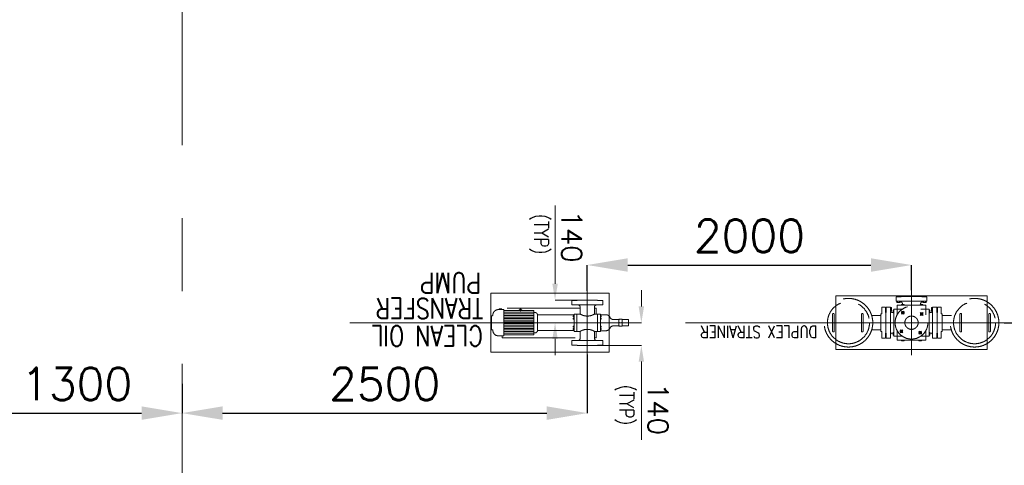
# Model space of a CAD drawing. Header units: inches. Extents: x 0 to 1545919, y 0 to 23143738.
# Tile 35 of 197: x 53288 to 59362, y 195543 to 198292. Entities that reach past the tile are written whole.
import ezdxf

# ---------------------------------------------------------------- set-up
doc = ezdxf.new("R2010")
doc.units = ezdxf.units.IN
doc.header["$LTSCALE"] = 1800
doc.header["$MEASUREMENT"] = 0
for name, pattern in [('CENTER', [2, 1.25, -0.25, 0.25, -0.25]), ('CENTER2', [1.125, 0.75, -0.125, 0.125, -0.125]), ('HIDDEN', [0.375, 0.25, -0.125])]:
    doc.linetypes.add(name, pattern=pattern)
doc.layers.get('0').update_dxf_attribs({"color": 253, "lineweight": 5})
doc.layers.get('Defpoints').update_dxf_attribs({"lineweight": 18})
for name, color, linetype, lineweight in [('CEN', 8, 'CENTER', 18), ('CONCRETE', 145, 'Continuous', 18), ('DIM', 4, 'Continuous', 18), ('EQUIP', 8, 'HIDDEN', 9), ('GRID', 251, 'CENTER', 18), ('TEXT', 3, 'Continuous', 18)]:
    doc.layers.add(name, color=color, linetype=linetype, lineweight=lineweight)
doc.styles.add('ROMANS', font='romans.shx')
doc.dimstyles.new('STANDARD1', dxfattribs={"dimtxt": 300, "dimasz": 250, "dimexe": 0, "dimexo": 0, "dimgap": 80, "dimtad": 1, "dimdec": 0, "dimzin": 0, "dimdsep": 46, "dimtxsty": 'ROMANS', "dimcen": 0, "dimclrd": 4, "dimclre": 4, "dimclrt": 7, "dimadec": 0, "dimazin": 0, "dimtfac": 0.09, "dimtdec": 0, "dimtix": 1, "dimtofl": 0, "dimtmove": 0, "dimatfit": 3, "dimfxl": 1, "dimtolj": 1, "dimtzin": 0, "dimarcsym": 0})

# ---------------------------------------------------------------- blocks, each defined once
blk = doc.blocks.new('*D409')
at = {"layer": 'Defpoints', "color": 0, "transparency": 16777216}
for p in [(-333.5, 140), (-54.1, 140), (-255, 0)]:
    blk.add_point(p, dxfattribs=at)
at = {"layer": 'DIM', "color": 4, "lineweight": -2, "transparency": 16777216}
for p, q in [((-333.5, 240), (-333.5, 723.6)), ((-54.1, 140), (-333.5, 140)), ((-255, 0), (-333.5, 0)), ((-333.5, -100), (-333.5, -200))]:
    blk.add_line(p, q, dxfattribs=at)
at = {"layer": 'DIM', "color": 4, "transparency": 16777216}
for points in [[(-350.2, 240), (-316.8, 240), (-333.5, 140)], [(-350.2, -100), (-316.8, -100), (-333.5, 0)]]:
    blk.add_solid(points, dxfattribs=at)
at = {"layer": 'DIM', "color": 7, "transparency": 16777216, "insert": (-436, 531.8), "char_height": 125, "attachment_point": 5, "rotation": 90, "style": 'ROMANS'}
blk.add_mtext('\\A1;140', dxfattribs=at)
blk = doc.blocks.new('*D410')
at = {"layer": 'Defpoints', "color": 0, "transparency": 16777216}
for p in [(256.2, 0), (52.6, -140), (198.8, -140)]:
    blk.add_point(p, dxfattribs=at)
at = {"layer": 'DIM', "color": 4, "lineweight": -2, "transparency": 16777216}
for p, q in [((198.8, 100), (198.8, 200)), ((256.2, 0), (198.8, 0)), ((52.6, -140), (198.8, -140)), ((198.8, -240), (198.8, -723.6))]:
    blk.add_line(p, q, dxfattribs=at)
at = {"layer": 'DIM', "color": 4, "transparency": 16777216}
for points in [[(182.1, 100), (215.5, 100), (198.8, 0)], [(182.1, -240), (215.5, -240), (198.8, -140)]]:
    blk.add_solid(points, dxfattribs=at)
at = {"layer": 'DIM', "color": 7, "transparency": 16777216, "insert": (96.3, -531.8), "char_height": 125, "attachment_point": 5, "rotation": 90, "style": 'ROMANS'}
blk.add_mtext('\\A1;140', dxfattribs=at)
blk = doc.blocks.new('DUPLEX STRAINER')
at = {"ltscale": 200}
blk.add_line((572.5, 0), (1395.2, 0), dxfattribs=at)
at = {"layer": 'CEN', "linetype": 'CENTER2'}
for p, q in [((0, 200), (0, -200)), ((572.5, 0), (-572.5, 0)), ((0, -192), (0, -196.1))]:
    blk.add_line(p, q, dxfattribs=at)
at = {"layer": 'CEN'}
for p, q in [((-62.6, 53.2), (-44.8, 70.9)), ((-62.6, 70.9), (-44.8, 53.2)), ((53.2, 62.6), (70.9, 44.8)), ((70.9, 62.6), (53.2, 44.8)), ((-53.2, -62.6), (-70.9, -44.8)), ((-70.9, -62.6), (-53.2, -44.8)), ((62.6, -53.2), (44.8, -70.9)), ((62.6, -70.9), (44.8, -53.2))]:
    blk.add_line(p, q, dxfattribs=at)
at = {"layer": 'CEN', "ltscale": 0.25}
for centre in [(-389, 0), (389, 0)]:
    blk.add_circle(centre, 129.7, dxfattribs=at)
at = {"layer": 'CONCRETE', "ltscale": 200}
blk.add_lwpolyline([(-466, -166), (466, -166), (466, 166), (-466, 166)], close=True, dxfattribs=at)
at = {"layer": 'EQUIP'}
for p, q in [((-159, -63.5), (-159, 63.5)), ((-159, 63.5), (-157, 63.5)), ((-157, 63.5), (-157, 95.5)), ((-157, 95.5), (-129, 95.5)), ((-129, 95.5), (-129, -95.5)), ((-121.3, 63.5), (-112.2, 63.5)), ((-112.2, 73.2), (-108.2, 73.2)), ((-112.2, 64.1), (-108.2, 64.1)), ((-108.2, 83.2), (-108.2, -83.2)), ((-57.3, 83.2), (-108.2, 83.2)), ((88.5, 108.5), (-88.5, 108.5)), ((-88.5, 108.5), (-88.5, 48.8)), ((-58.2, 112.5), (-58.2, 108.5)), ((-49.2, 112.5), (-49.2, 108.5)), ((49.2, 112.5), (49.2, 108.5)), ((108.2, 83.2), (57.3, 83.2)), ((58.2, 112.5), (58.2, 108.5)), ((88.5, 108.5), (88.5, 48.8)), ((108.2, 83.2), (108.2, -83.2)), ((112.2, 73.2), (108.2, 73.2)), ((112.2, 64.1), (108.2, 64.1)), ((121.3, 63.5), (112.2, 63.5)), ((129, 95.5), (129, -95.5)), ((157, 95.5), (129, 95.5)), ((157, 63.5), (157, 95.5)), ((159, 63.5), (157, 63.5)), ((159, -63.5), (159, 63.5)), ((-189, 44.4), (-245.7, 44.4)), ((245.7, 44.4), (189, 44.4)), ((-189, -44.4), (-245.7, -44.4)), ((-88.5, -48.8), (-88.5, -108.5)), ((88.5, -48.8), (88.5, -108.5)), ((245.7, -44.4), (189, -44.4)), ((-157, -63.5), (-159, -63.5)), ((-157, -95.5), (-157, -63.5)), ((-129, -95.5), (-157, -95.5)), ((-129, -76.7), (-122.6, -76.7)), ((-129, -88.7), (-122.6, -88.7)), ((-121.3, -63.5), (-112.2, -63.5)), ((-112.2, -64.1), (-108.2, -64.1)), ((-112.2, -73.2), (-108.2, -73.2)), ((-57.3, -83.2), (-108.2, -83.2)), ((88.5, -108.5), (-88.5, -108.5)), ((-66.6, -112.5), (-66.6, -108.5)), ((-57.5, -112.5), (-57.5, -108.5)), ((-56.3, -112.5), (-56.3, -117.6)), ((49.2, -112.5), (49.2, -108.5)), ((56.3, -112.5), (56.3, -117.6)), ((108.2, -83.2), (57.3, -83.2)), ((58.2, -112.5), (58.2, -108.5)), ((112.2, -64.1), (108.2, -64.1)), ((112.2, -73.2), (108.2, -73.2)), ((121.3, -63.5), (112.2, -63.5)), ((129, -76.7), (122.6, -76.7)), ((129, -88.7), (122.6, -88.7)), ((129, -95.5), (157, -95.5)), ((157, -95.5), (157, -63.5)), ((157, -63.5), (159, -63.5)), ((95.5, -132), (-95.5, -132)), ((-95.5, -132), (-95.5, -159)), ((-95.5, -159), (-63.5, -159)), ((-85.6, -125.6), (-85.6, -132)), ((-73.6, -125.6), (-73.6, -132)), ((-69.1, -128.8), (-67.5, -128.8)), ((-63.5, -159), (-63.5, -162)), ((-63.5, -162), (63.5, -162)), ((63.5, -162), (63.5, -159)), ((63.5, -159), (95.5, -159)), ((69.1, -128.8), (67.5, -128.8)), ((69.1, -128.8), (67.5, -128.8)), ((73.6, -125.6), (73.6, -132)), ((85.6, -125.6), (85.6, -132)), ((95.5, -159), (95.5, -132))]:
    blk.add_line(p, q, dxfattribs=at)
for points in [[(-183, 54), (-189, 54), (-189, -54), (-183, -54), (-183, -95.5), (-161, -95.5), (-161, -63.5), (-159, -63.5), (-159, 63.5), (-161, 63.5), (-161, 95.5), (-183, 95.5), (-183, 54)], [(183, 54), (189, 54), (189, -54), (183, -54), (183, -95.5), (161, -95.5), (161, -63.5), (159, -63.5), (159, 63.5), (161, 63.5), (161, 95.5), (183, 95.5), (183, 54)]]:
    blk.add_lwpolyline(points, dxfattribs=at)
for points in [[(-108.2, 77.2), (-112.2, 77.2), (-112.2, 60.2), (-108.2, 60.2)], [(-45.2, 108.5), (-45.2, 112.5), (-62.2, 112.5), (-62.2, 108.5)], [(45.2, 108.5), (45.2, 112.5), (62.2, 112.5), (62.2, 108.5)], [(108.2, 77.2), (112.2, 77.2), (112.2, 60.2), (108.2, 60.2)], [(-108.2, -77.2), (-112.2, -77.2), (-112.2, -60.2), (-108.2, -60.2)], [(108.2, -77.2), (112.2, -77.2), (112.2, -60.2), (108.2, -60.2)], [(-129, -93.2), (-122.6, -93.2), (-122.6, -72.2), (-129, -72.2)], [(-53.6, -108.5), (-53.6, -112.5), (-70.6, -112.5), (-70.6, -108.5)], [(45.2, -108.5), (45.2, -112.5), (62.2, -112.5), (62.2, -108.5)], [(129, -93.2), (122.6, -93.2), (122.6, -72.2), (129, -72.2)], [(-90.1, -125.6), (-90.1, -132), (-69.1, -132), (-69.1, -125.6)], [(90.1, -125.6), (90.1, -132), (69.1, -132), (69.1, -125.6)]]:
    blk.add_lwpolyline(points, close=True, dxfattribs=at)
for points in [[(-476.4, -51.6, -1), (-487.2, -51.6), (-487.2, 51.6, -1), (-476.4, 51.6)], [(-309.4, -51.6, 1), (-298.6, -51.6), (-298.6, 51.6, 1), (-309.4, 51.6)], [(309.4, -51.6, -1), (298.6, -51.6), (298.6, 51.6, -1), (309.4, 51.6)], [(476.4, -51.6, 1), (487.2, -51.6), (487.2, 51.6, 1), (476.4, 51.6)]]:
    blk.add_lwpolyline(points, format="xyb", close=True, dxfattribs=at)
for centre, radius in [((-389, 0), 150), ((389, 0), 150), ((0, 0), 101), ((0, 0), 41.1)]:
    blk.add_circle(centre, radius, dxfattribs=at)
at = {"layer": 'EQUIP', "color": 1}
for centre in [(-53.7, 62.1), (62.1, 53.7), (-62.1, -53.7), (53.7, -62.1)]:
    blk.add_circle(centre, 7.54, dxfattribs=at)
for centre, radius, start, end in [((-119.2, 73.1), 9.8, 185.07015, 257.98203), ((119.2, 73.1), 9.8, 282.01797, 354.92985), ((-119.2, -73.1), 9.8, 102.01797, 174.92985), ((-67.5, -117.6), 11.2, 270, 0), ((67.5, -117.6), 11.2, 180, 270), ((119.2, -73.1), 9.8, 5.07015, 77.98203)]:
    blk.add_arc(centre, radius, start, end, dxfattribs=at)
at = {"layer": 'TEXT', "style": 'ROMANS', "width": 0.8}
blk.add_text('DUPLEX STRAINER', height=75, dxfattribs=at).set_placement((580.2, 19.2))
blk = doc.blocks.new('*D1109')
at = {"layer": 'Defpoints', "color": 0, "transparency": 16777216}
for p in [(52990, 196225.1), (54290, 196045), (54290, 195864.9)]:
    blk.add_point(p, dxfattribs=at)
at = {"layer": 'DIM', "color": 4, "lineweight": -2, "transparency": 16777216}
for p, q in [((52990, 196225.1), (52990, 195864.9)), ((54290, 196045), (54290, 195864.9)), ((53240, 195864.9), (54040, 195864.9))]:
    blk.add_line(p, q, dxfattribs=at)
at = {"layer": 'DIM', "color": 4, "transparency": 16777216}
for points in [[(53240, 195906.6), (53240, 195823.3), (52990, 195864.9)], [(54040, 195906.6), (54040, 195823.3), (54290, 195864.9)]]:
    blk.add_solid(points, dxfattribs=at)
at = {"layer": 'DIM', "color": 7, "transparency": 16777216, "insert": (53640, 196044.9), "char_height": 200, "attachment_point": 5, "style": 'ROMANS'}
blk.add_mtext('\\A1;1300', dxfattribs=at)
blk = doc.blocks.new('*D907')
at = {"layer": 'Defpoints', "color": 0, "transparency": 16777216}
for p in [(56790, 196225.6), (54290, 196045), (56790, 195864.9)]:
    blk.add_point(p, dxfattribs=at)
at = {"layer": 'DIM', "color": 4, "lineweight": -2, "transparency": 16777216}
for p, q in [((56790, 196225.6), (56790, 195864.9)), ((54290, 196045), (54290, 195864.9)), ((54540, 195864.9), (56540, 195864.9))]:
    blk.add_line(p, q, dxfattribs=at)
at = {"layer": 'DIM', "color": 4, "transparency": 16777216}
for points in [[(54540, 195906.6), (54540, 195823.3), (54290, 195864.9)], [(56540, 195906.6), (56540, 195823.3), (56790, 195864.9)]]:
    blk.add_solid(points, dxfattribs=at)
at = {"layer": 'DIM', "color": 7, "transparency": 16777216, "insert": (55540, 196044.9), "char_height": 200, "attachment_point": 5, "style": 'ROMANS'}
blk.add_mtext('\\A1;2500', dxfattribs=at)
blk = doc.blocks.new('*D1110')
at = {"layer": 'Defpoints', "color": 0, "transparency": 16777216}
for p in [(58790, 196778.4), (56790, 196618.5), (58790, 196622.5)]:
    blk.add_point(p, dxfattribs=at)
at = {"layer": 'DIM', "color": 4, "lineweight": -2, "transparency": 16777216}
for p, q in [((56790, 196618.5), (56790, 196778.4)), ((57040, 196778.4), (58540, 196778.4)), ((58790, 196622.5), (58790, 196778.4))]:
    blk.add_line(p, q, dxfattribs=at)
at = {"layer": 'DIM', "color": 4, "transparency": 16777216}
for points in [[(57040, 196820.1), (57040, 196736.8), (56790, 196778.4)], [(58540, 196820.1), (58540, 196736.8), (58790, 196778.4)]]:
    blk.add_solid(points, dxfattribs=at)
at = {"layer": 'DIM', "color": 7, "transparency": 16777216, "insert": (57790, 196958.4), "char_height": 200, "attachment_point": 5, "style": 'ROMANS'}
blk.add_mtext('\\A1;2000', dxfattribs=at)
blk = doc.blocks.new('*D1113')
at = {"layer": 'Defpoints', "color": 0, "transparency": 16777216}
for p in [(60437.4, 198772), (60639, 198772), (59362.5, 196422.5)]:
    blk.add_point(p, dxfattribs=at)
at = {"layer": 'DIM', "color": 4, "lineweight": -2, "transparency": 16777216}
for p, q in [((60437.4, 198772), (60639, 198772)), ((60639, 196672.5), (60639, 198522)), ((59362.5, 196422.5), (60639, 196422.5))]:
    blk.add_line(p, q, dxfattribs=at)
at = {"layer": 'DIM', "color": 4, "transparency": 16777216}
for points in [[(60597.3, 198522), (60680.6, 198522), (60639, 198772)], [(60597.3, 196672.5), (60680.6, 196672.5), (60639, 196422.5)]]:
    blk.add_solid(points, dxfattribs=at)
at = {"layer": 'DIM', "color": 7, "transparency": 16777216, "insert": (60459, 197597.3), "char_height": 200, "attachment_point": 5, "rotation": 90, "style": 'ROMANS'}
blk.add_mtext('\\A1;2350', dxfattribs=at)
blk = doc.blocks.new('COT PUMP')
blk.add_line((613.4, 0), (1465.6, 0))
at = {"layer": 'CEN', "color": 2, "linetype": 'CENTER2'}
for p, q in [((0, -196), (0, 197)), ((-296.9, 0), (613.4, 0))]:
    blk.add_line(p, q, dxfattribs=at)
at = {"layer": 'CEN'}
blk.add_line((412.1, -71.5), (412.1, -89.5), dxfattribs=at)
at = {"layer": 'CONCRETE', "ltscale": 200}
blk.add_lwpolyline([(-135, -182.5), (595, -182.5), (595, 182.5), (-135, 182.5)], close=True, dxfattribs=at)
at = {"layer": 'EQUIP'}
for p, q in [((-57.6, 110), (-62.2, 110)), ((-54.3, 53.7), (-54.3, 92.9)), ((-44.5, 92.9), (-54.3, 92.9)), ((-44.5, 53.7), (-44.5, 96.9)), ((44.4, 53.7), (44.4, 96.9)), ((525.5, 92.9), (44.4, 92.9)), ((57.6, 110), (62.2, 110)), ((330.4, 62.4), (321.6, 62.4)), ((513.9, 75.2), (330.4, 75.2)), ((330.4, -75.2), (330.4, 75.2)), ((513.9, 64.8), (330.4, 64.8)), ((513.9, -80.8), (513.9, 80.8)), ((513.9, 80.8), (549.1, 80.8)), ((525.5, 80.8), (525.5, 92.9)), ((-255, -19.3), (-255, 19.3)), ((-255, 19.3), (-216, 19.3)), ((-216, -21.4), (-216, 21.4)), ((-216, 21.4), (-193.9, 21.4)), ((-216, 0), (-216, -21.4)), ((-80.5, -53.7), (-80.5, 53.7)), ((-44.5, 53.7), (-80.5, 53.7)), ((-80.5, 51.4), (-80.5, 53.7)), ((-63.6, -53.7), (-63.6, 53.7)), ((44.4, 53.7), (80.5, 53.7)), ((63.6, -53.7), (63.6, 53.7)), ((80.5, -53.7), (80.5, 53.7)), ((80.5, 51.4), (80.5, 53.7)), ((307.2, 48), (80.5, 48)), ((307.2, -48), (307.2, 48)), ((513.9, 54.8), (330.4, 54.8)), ((513.9, 44.8), (330.4, 44.8)), ((513.9, 34.8), (330.4, 34.8)), ((513.9, 24.8), (330.4, 24.8)), ((513.9, 14.8), (330.4, 14.8)), ((513.9, 4.8), (330.4, 4.8)), ((590, 43.1), (586.7, 43.1)), ((590, -43.1), (590, 43.1)), ((-255, -19.3), (-216, -19.3)), ((-80.5, -51.4), (-80.5, -53.7)), ((-44.5, -53.7), (-80.5, -53.7)), ((-54.3, -89.2), (-54.3, -53.7)), ((-44.5, -96.9), (-44.5, -53.7)), ((44.4, -96.9), (44.4, -53.7)), ((44.4, -53.7), (80.5, -53.7)), ((307.2, -48), (80.5, -48)), ((80.5, -51.4), (80.5, -53.7)), ((513.9, -5.2), (330.4, -5.2)), ((513.9, -15.2), (330.4, -15.2)), ((513.9, -25.2), (330.4, -25.2)), ((513.9, -35.2), (330.4, -35.2)), ((513.9, -45.2), (330.4, -45.2)), ((513.9, -55.2), (330.4, -55.2)), ((590, -43.1), (586.7, -43.1)), ((-57.6, -110), (-62.2, -110)), ((-44.5, -89.2), (-54.3, -89.2)), ((44.4, -89.2), (530.4, -89.2)), ((57.6, -110), (62.2, -110)), ((330.4, -62.4), (321.6, -62.4)), ((513.9, -65.2), (330.4, -65.2)), ((513.9, -75.2), (330.4, -75.2)), ((513.9, -80.8), (549.1, -80.8)), ((530.4, -89.2), (530.4, -80.8))]:
    blk.add_line(p, q, dxfattribs=at)
for points in [[(-63.5, 138), (-63.5, 140), (63.5, 140), (63.5, 138), (95.5, 138), (95.5, 110), (-95.5, 110), (-95.5, 138)], [(-80.5, 42.8), (-86.4, 42.8), (-86.4, 36.2), (-80.5, 36.2)], [(-80.5, 27.9), (-86.4, 27.9), (-86.4, 21.2), (-80.5, 21.2)], [(80.5, 42.8), (86.4, 42.8), (86.4, 36.2), (80.5, 36.2)], [(80.5, 27.9), (86.4, 27.9), (86.4, 21.2), (80.5, 21.2)], [(-80.5, -27.9), (-86.4, -27.9), (-86.4, -21.2), (-80.5, -21.2)], [(-80.5, -42.8), (-86.4, -42.8), (-86.4, -36.2), (-80.5, -36.2)], [(80.5, -27.9), (86.4, -27.9), (86.4, -21.2), (80.5, -21.2)], [(80.5, -42.8), (86.4, -42.8), (86.4, -36.2), (80.5, -36.2)], [(-63.5, -138), (-63.5, -140), (63.5, -140), (63.5, -138), (95.5, -138), (95.5, -110), (-95.5, -110), (-95.5, -138)], [(402.2, -75.2), (422, -75.2), (422, -77.7), (402.2, -77.7)], [(537.9, -84.6), (542.8, -84.6), (542.8, -80.8), (537.9, -80.8)]]:
    blk.add_lwpolyline(points, close=True, dxfattribs=at)
blk.add_lwpolyline([(-216, -21.4), (-193.9, -21.4), (-193.9, -21.4), (-193.9, 21.4)], dxfattribs=at)
for points in [[(-193.9, 19.3), (-164, 19.3, 0.256742), (-140.7, 30.8, -0.367209), (-111.5, 49.2), (-82.7, 49.2)], [(-197.3, 0, -0.322349), (-197.3, -21.4)], [(-193.9, -19.3), (-164, -19.3, -0.256742), (-140.7, -30.8, 0.367209), (-111.5, -49.2), (-82.7, -49.2)]]:
    blk.add_lwpolyline(points, format="xyb", dxfattribs=at)
for centre, radius, start, end in [((-57.6, 96.9), 13.1, 0, 90), ((57.6, 96.9), 13.1, 90, 180), ((0, 125.2), 84.2, 238.14483, 301.85517), ((0, -125.2), 84.2, 58.14483, 121.85517)]:
    blk.add_arc(centre, radius, start, end, dxfattribs=at)
at = {"layer": 'EQUIP', "color": 1}
for centre, radius, start, end in [((321.6, 48), 14.4, 90, 180), ((549.1, 47.5), 33.3, 0, 90), ((-197.7, 10.7), 18.3, 144.26665, 215.73335), ((-212.2, 10.7), 18.3, 324.26665, 35.73335), ((-82.7, 51.4), 2.24, 270, 0), ((586.7, 47.5), 4.4, 180, 270), ((-197.7, -10.7), 18.3, 144.26665, 215.73335), ((-82.7, -51.4), 2.24, 0, 90), ((321.6, -48), 14.4, 180, 270), ((549.1, -47.5), 33.3, 270, 0), ((586.7, -47.5), 4.4, 90, 180), ((-57.6, -96.9), 13.1, 270, 0), ((57.6, -96.9), 13.1, 180, 270), ((412.1, -77.7), 5.7, 180, 0)]:
    blk.add_arc(centre, radius, start, end, dxfattribs=at)
at = {"layer": 'TEXT', "style": 'ROMANS', "width": 0.8}
for p in [(-199, 383.9), (326.9, -669.5)]:
    blk.add_text('(TYP)', height=87.5, rotation=90, dxfattribs=at).set_placement(p)
for s, p in [('CLEAN OIL', (644.6, 20.3)), ('TRANSFER', (641.4, -150.8)), ('PUMP', (654.8, -306.8))]:
    blk.add_text(s, height=125, dxfattribs=at).set_placement(p)
at = {"layer": 'DIM'}
for base, p1, p2, picture, middle in [((-333.5, 140), (-255, 0), (-54.1, 140), '*D409', (-333.5, 531.8)), ((198.8, -140), (256.2, 0), (52.6, -140), '*D410', (198.8, -531.8))]:
    dim = blk.add_linear_dim(base=base, p1=p1, p2=p2, angle=90, dimstyle='STANDARD1', override={"dimtxt": 125, "dimasz": 100, "dimgap": 40}, dxfattribs=at)
    dim.commit()
    dim.dimension.update_dxf_attribs({"geometry": picture, "text_midpoint": middle, "dimtype": 160})

msp = doc.modelspace()

# ---------------------------------------------------------------- linework, layer by layer
at = {"layer": 'GRID'}
msp.add_line((54290.003, 121918.052), (54290.003, 211545.947), dxfattribs=at)

# ---------------------------------------------------------------- block references
at = {"rotation": 180}
for name, p in [('COT PUMP', (56790.003, 196422.547)), ('DUPLEX STRAINER', (58790.003, 196422.547))]:
    msp.add_blockref(name, p, dxfattribs=at)

# ---------------------------------------------------------------- dimensions: what is measured, and where the dimension line sits
at = {"layer": 'DIM'}
dim = msp.add_linear_dim(base=(60638.977694, 198772.047037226), p1=(59362.471931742, 196422.547037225), p2=(60437.357487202, 198772.047037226), angle=90, dimstyle='STANDARD1', override={"dimtxt": 200, "dimtmove": 0}, dxfattribs=at)
dim.commit()
dim.dimension.update_dxf_attribs({"geometry": '*D1113', "text_midpoint": (60458.977694, 197597.297037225)})
for base, p1, p2, picture, middle in [((58790.003, 196778.421), (56790.003, 196618.506), (58790.003, 196622.547), '*D1110', (57790.003, 196958.421)), ((54290.003, 195864.921), (52990.003, 196225.071), (54290.003, 196044.996), '*D1109', (53640.003, 196044.921)), ((56790.003, 195864.921), (54290.003, 196044.996), (56790.003, 196225.571), '*D907', (55540.003, 196044.921))]:
    dim = msp.add_linear_dim(base=base, p1=p1, p2=p2, dimstyle='STANDARD1', override={"dimtxt": 200, "dimtmove": 0}, dxfattribs=at)
    dim.commit()
    dim.dimension.update_dxf_attribs({"geometry": picture, "text_midpoint": middle})

doc.saveas('drawing.dxf')
